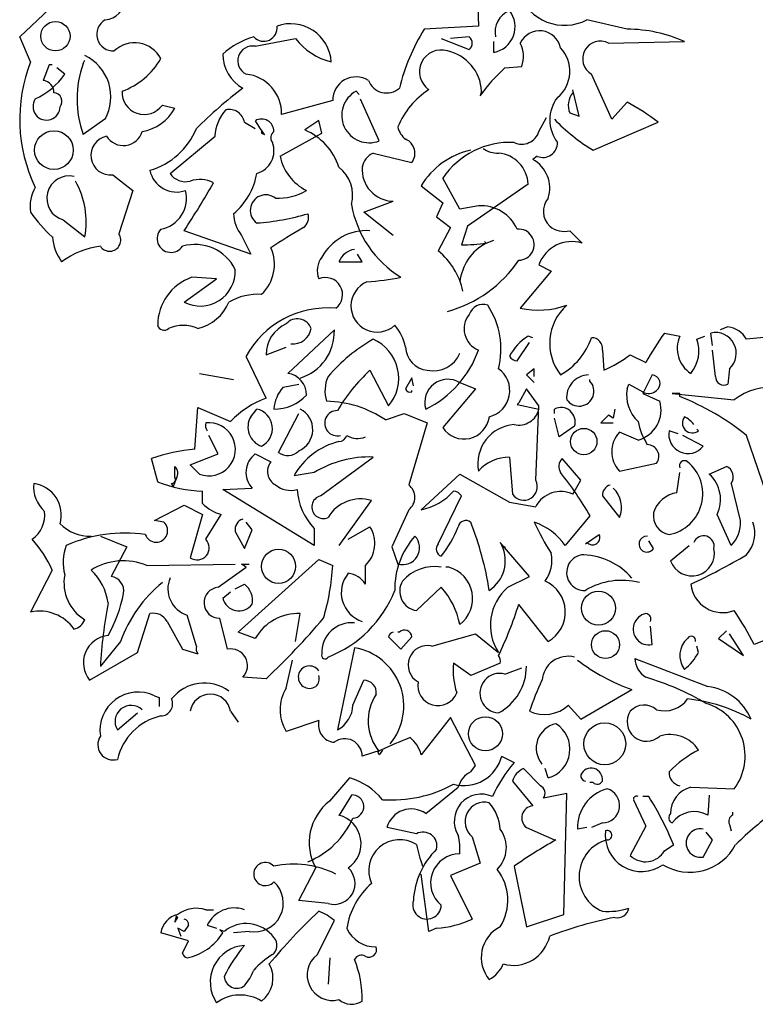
# Model space of a CAD drawing. Header units: millimetres. Extents: x -129.2 to -76.8, y 2488.8 to 2511.1.
# Tile 10 of 16: x -105.5 to -104, y 2498.8 to 2500.7. Entities that reach past the tile are written whole.
import ezdxf

# ---------------------------------------------------------------- set-up
doc = ezdxf.new("R2010")
doc.units = ezdxf.units.MM

# ---------------------------------------------------------------- blocks, each defined once
blk = doc.blocks.new('AR-ALZ-1')
for p, q in [((-1.1596, 4.1065), (-1.1565, 4.0149)), ((-2.0611, 3.9935), (-2.003, 4.0485)), ((-0.8631, 4.0088), (-0.9426, 4.0271)), ((-1.1565, 4.0149), (-1.2635, 4.0088)), ((-2.0397, 3.9446), (-2.0611, 3.9935)), ((-1.5966, 3.9751), (-1.5171, 3.9904)), ((-1.2298, 3.9904), (-1.1748, 3.969)), ((-1.1748, 3.9935), (-1.2115, 3.9904)), ((-1.1259, 3.9629), (-1.1259, 3.9843)), ((-0.8998, 3.9812), (-0.7501, 3.9843)), ((-1.9358, 3.9415), (-1.9327, 3.9476)), ((-2.003, 3.9385), (-2.0152, 3.9079)), ((-1.9969, 3.9385), (-2.003, 3.9385)), ((-1.9724, 3.9201), (-1.9877, 3.9324)), ((-1.1045, 3.9324), (-1.0709, 3.9354)), ((-0.8937, 3.8315), (-0.9334, 3.9201)), ((-1.3918, 3.8804), (-1.3979, 3.8865)), ((-1.1504, 3.8865), (-1.1534, 3.8773)), ((-0.9579, 3.8376), (-0.9701, 3.8896)), ((-1.4438, 3.8682), (-1.5446, 3.8407)), ((-1.3521, 3.7887), (-1.3888, 3.8712)), ((-0.8631, 3.8651), (-0.8937, 3.8315)), ((-1.7799, 3.859), (-1.7555, 3.8529)), ((-0.9762, 3.8437), (-0.9579, 3.8376)), ((-1.893, 3.8315), (-1.9358, 3.8009)), ((-1.6179, 3.8254), (-1.5966, 3.8132)), ((-1.4713, 3.8285), (-1.4988, 3.8101)), ((-1.4652, 3.804), (-1.4713, 3.8285)), ((-1.0373, 3.8071), (-1.022, 3.8346)), ((-0.9304, 3.7704), (-0.802, 3.8254)), ((-1.5843, 3.8101), (-1.5843, 3.804)), ((-1.7646, 3.7245), (-1.676, 3.7979)), ((-1.5843, 3.804), (-1.5782, 3.8009)), ((-1.5477, 3.7582), (-1.4652, 3.804)), ((-1.3643, 3.7643), (-1.2879, 3.7459)), ((-1.0404, 3.7582), (-1.0495, 3.7521)), ((-1.8777, 3.7215), (-1.838, 3.6909)), ((-1.1932, 3.6543), (-1.2268, 3.7154)), ((-1.838, 3.6909), (-1.8655, 3.6054)), ((-1.2696, 3.7001), (-1.2268, 3.6665)), ((-1.0587, 3.7032), (-1.1779, 3.6206)), ((-1.3826, 3.6482), (-1.3246, 3.6695)), ((-1.2268, 3.6665), (-1.239, 3.639)), ((-1.1565, 3.6604), (-1.1932, 3.6543)), ((-1.9755, 3.6329), (-1.9327, 3.5993)), ((-1.3246, 3.6023), (-1.3826, 3.6482)), ((-1.239, 3.639), (-1.2115, 3.6176)), ((-1.6057, 3.5656), (-1.7371, 3.6115)), ((-1.2115, 3.6176), (-1.236, 3.5718)), ((-1.1779, 3.6206), (-1.1901, 3.584)), ((-0.9762, 3.6115), (-0.9517, 3.587)), ((-1.6241, 3.6023), (-1.6057, 3.5656)), ((-1.1412, 3.587), (-1.1259, 3.5931)), ((-1.1443, 3.5901), (-1.1412, 3.587)), ((-1.3857, 3.5504), (-1.3949, 3.5656)), ((-1.4315, 3.5504), (-1.3857, 3.5504)), ((-1.0373, 3.5442), (-1.0129, 3.532)), ((-1.7371, 3.4709), (-1.673, 3.5167)), ((-1.673, 3.5167), (-1.7219, 3.5198)), ((-1.0129, 3.532), (-1.074, 3.4587)), ((-0.6645, 3.422), (-0.6798, 3.4159)), ((-1.4407, 3.4159), (-1.5324, 3.3303)), ((-1.0495, 3.4006), (-1.0587, 3.4037)), ((-0.7898, 3.4098), (-0.7592, 3.4037)), ((-0.7256, 3.3976), (-0.7103, 3.4037)), ((-0.695, 3.3853), (-0.6981, 3.4098)), ((-0.5331, 3.4067), (-0.6278, 3.3976)), ((-1.5752, 3.367), (-1.5354, 3.3823)), ((-1.0801, 3.3548), (-1.0557, 3.3914)), ((-1.5752, 3.2814), (-1.6149, 3.3639)), ((-0.912, 3.3762), (-0.909, 3.3364)), ((-0.857, 3.367), (-0.8265, 3.3517)), ((-0.6889, 3.3242), (-0.695, 3.3762)), ((-1.0465, 3.3395), (-1.0618, 3.3273)), ((-1.0465, 3.3242), (-1.0465, 3.3395)), ((-0.6614, 3.3395), (-0.6645, 3.3089)), ((-1.7066, 3.3303), (-1.6393, 3.3181)), ((-1.3704, 3.3364), (-1.3337, 3.2662)), ((-1.2879, 3.3212), (-1.3001, 3.2998)), ((-1.2848, 3.3059), (-1.2879, 3.3212)), ((-1.0618, 3.3273), (-1.0465, 3.312)), ((-0.8142, 3.3273), (-0.8326, 3.2906)), ((-1.5415, 3.3028), (-1.511, 3.3089)), ((-1.1932, 3.312), (-1.1626, 3.2998)), ((-0.9365, 3.3151), (-0.9365, 3.3181)), ((-0.8631, 3.2998), (-0.8601, 3.3089)), ((-0.8601, 3.3089), (-0.8326, 3.2937)), ((-1.2879, 3.2937), (-1.2879, 3.2967)), ((-1.1626, 3.2998), (-1.2268, 3.2234)), ((-1.0618, 3.2998), (-1.077, 3.2723)), ((-1.0373, 3.2662), (-1.0618, 3.2998)), ((-0.8326, 3.2906), (-0.799, 3.2753)), ((-0.7745, 3.2906), (-0.6523, 3.2784)), ((-0.7592, 3.2906), (-0.7745, 3.2906)), ((-0.7592, 3.2845), (-0.7592, 3.2906)), ((-1.7157, 3.1806), (-1.7096, 3.2631)), ((-1.7096, 3.2631), (-1.6455, 3.2356)), ((-1.077, 3.2723), (-1.0801, 3.2692)), ((-1.0801, 3.2692), (-1.0373, 3.26)), ((-1.0434, 3.1195), (-1.0373, 3.2662)), ((-1.6057, 3.2448), (-1.5935, 3.26)), ((-1.5507, 3.1745), (-1.511, 3.2509)), ((-1.3399, 3.2387), (-1.3032, 3.2509)), ((-1.3032, 3.2509), (-1.2573, 3.2325)), ((-1.0068, 3.2509), (-1.0068, 3.26)), ((-0.9976, 3.205), (-1.0068, 3.2417)), ((-0.8998, 3.2478), (-0.9151, 3.2325)), ((-0.8906, 3.2417), (-0.8998, 3.2478)), ((-0.8876, 3.26), (-0.8906, 3.2417)), ((-1.2573, 3.2325), (-1.294, 3.1103)), ((-0.967, 3.2264), (-0.9976, 3.205)), ((-0.9151, 3.2325), (-0.8906, 3.2325)), ((-1.6699, 3.1714), (-1.6882, 3.2081)), ((-0.8417, 3.1989), (-0.8784, 3.2142)), ((-0.7623, 3.2111), (-0.7806, 3.2173)), ((-0.7134, 3.1867), (-0.7531, 3.2081)), ((-0.7226, 3.2173), (-0.7256, 3.2203)), ((-0.582, 3.0736), (-0.6278, 3.2081)), ((-1.7249, 3.15), (-1.6699, 3.1714)), ((-1.5966, 3.1714), (-1.566, 3.1561)), ((-1.4682, 3.0889), (-1.3643, 3.1653)), ((-1.0954, 3.1653), (-1.0893, 3.092)), ((-1.7891, 3.1164), (-1.8013, 3.1623)), ((-1.7555, 3.1256), (-1.7555, 3.147)), ((-1.7066, 3.1317), (-1.7249, 3.15)), ((-0.9548, 3.1195), (-0.9915, 3.1623)), ((-0.8784, 3.1378), (-0.8051, 3.1531)), ((-0.7012, 3.1317), (-0.6675, 3.147)), ((-1.4804, 3.1347), (-1.5202, 3.1286)), ((-1.2696, 3.0614), (-1.1932, 3.1317)), ((-1.1932, 3.1317), (-1.0954, 3.0767)), ((-0.7653, 3.095), (-0.7592, 3.1347)), ((-1.7585, 3.1072), (-1.7616, 3.1134)), ((-1.7524, 3.1225), (-1.7585, 3.1072)), ((-0.9701, 3.092), (-0.9548, 3.1195)), ((-0.6584, 3.1134), (-0.64, 3.04)), ((-1.7005, 3.0736), (-1.7005, 3.0981)), ((-1.6607, 3.1011), (-1.6027, 3.1042)), ((-1.4804, 2.9911), (-1.6607, 3.1011)), ((-1.236, 2.9942), (-1.1901, 3.0889)), ((-0.912, 3.0889), (-0.8784, 3.0461)), ((-1.7952, 3.04), (-1.7371, 3.0706)), ((-1.7371, 3.0706), (-1.7005, 3.0522)), ((-1.4315, 2.9911), (-1.3674, 3.0797)), ((-1.0954, 3.0767), (-1.0434, 3.0675)), ((-1.7005, 3.0522), (-1.7249, 2.9667)), ((-1.6943, 3.0033), (-1.6638, 3.0522)), ((-1.294, 3.0614), (-1.3276, 2.9881)), ((-0.9365, 3.0492), (-0.9854, 2.9911)), ((-0.6584, 2.9911), (-0.6859, 3.0522)), ((-1.7769, 3.037), (-1.7952, 3.04)), ((-1.6027, 3.0217), (-1.6149, 3.037)), ((-1.9022, 3.0095), (-1.8502, 2.9881)), ((-1.6363, 3.0186), (-1.6179, 2.985)), ((-1.6179, 2.985), (-1.6027, 3.0217)), ((-1.4804, 3.0247), (-1.4804, 2.9911)), ((-1.4132, 3.0033), (-1.3704, 3.0278)), ((-0.9456, 2.9942), (-0.9181, 3.0125)), ((-1.0557, 2.93), (-1.1137, 2.9972)), ((-1.1107, 2.9911), (-1.1045, 2.9881)), ((-0.9426, 2.9972), (-0.9456, 2.9942)), ((-0.8112, 2.985), (-0.8203, 3.0003)), ((-0.7776, 2.9606), (-0.7409, 2.9911)), ((-1.8502, 2.9881), (-1.8808, 2.93)), ((-1.3276, 2.9881), (-1.3154, 2.9544)), ((-1.1045, 2.9881), (-1.1045, 2.985)), ((-1.8105, 2.9514), (-1.6363, 2.9544)), ((-1.6302, 2.82), (-1.4713, 2.9636)), ((-1.6241, 2.9544), (-1.6088, 2.9544)), ((-1.6149, 2.9483), (-1.6241, 2.9544)), ((-1.4713, 2.9636), (-1.4438, 2.9514)), ((-1.3796, 2.9514), (-1.3796, 2.9147)), ((-1.9969, 2.9422), (-2.0397, 2.8597)), ((-1.6699, 2.9086), (-1.6149, 2.9483)), ((-1.2146, 2.9483), (-1.2207, 2.9483)), ((-1.6363, 2.9056), (-1.6179, 2.9147)), ((-1.0984, 2.9086), (-1.0557, 2.93)), ((-1.6607, 2.8872), (-1.6455, 2.8994)), ((-1.2787, 2.8628), (-1.2298, 2.9086)), ((-1.019, 2.8017), (-1.077, 2.875)), ((-1.8288, 2.7803), (-1.8044, 2.8567)), ((-1.7127, 2.7925), (-1.731, 2.8536)), ((-1.5171, 2.8017), (-1.5079, 2.8567)), ((-1.7707, 2.8414), (-1.7402, 2.7864)), ((-1.6516, 2.7864), (-1.6668, 2.8475)), ((-1.5966, 2.8078), (-1.6302, 2.82)), ((-1.3124, 2.82), (-1.3154, 2.82)), ((-1.2482, 2.7925), (-1.1626, 2.8169)), ((-1.1626, 2.8169), (-1.1168, 2.7803)), ((-0.8142, 2.7955), (-0.8173, 2.8322)), ((-0.6675, 2.823), (-0.6828, 2.8078)), ((-0.6339, 2.7741), (-0.6614, 2.8169)), ((-0.5514, 2.82), (-0.6125, 2.7955)), ((-1.8624, 2.8017), (-1.9022, 2.7528)), ((-1.3337, 2.8108), (-1.3093, 2.7864)), ((-1.3093, 2.7864), (-1.2879, 2.8108)), ((-0.6828, 2.8078), (-0.6339, 2.7741)), ((-1.9235, 2.7253), (-1.8288, 2.7803)), ((-1.7402, 2.7864), (-1.7096, 2.7772)), ((-1.401, 2.7894), (-1.4346, 2.6275)), ((-0.7226, 2.7803), (-0.7256, 2.7925)), ((-1.5354, 2.71), (-1.5232, 2.765)), ((-1.1718, 2.7344), (-1.2054, 2.7589)), ((-1.1137, 2.7589), (-1.1718, 2.7344)), ((-0.8478, 2.768), (-0.7042, 2.713)), ((-1.1045, 2.7375), (-1.0709, 2.7497)), ((-1.5752, 2.7283), (-1.621, 2.7314)), ((-1.404, 2.6764), (-1.3826, 2.7253)), ((-0.9548, 2.6489), (-0.854, 2.7069)), ((-1.7952, 2.6947), (-1.786, 2.6916)), ((-1.786, 2.6916), (-1.786, 2.6733)), ((-1.8685, 2.6275), (-1.8288, 2.6611)), ((-1.6455, 2.6641), (-1.6302, 2.6427)), ((-0.9793, 2.6764), (-0.9548, 2.6489)), ((-1.4713, 2.6458), (-1.5354, 2.6244)), ((-1.2115, 2.6519), (-1.2696, 2.5786)), ((-1.1626, 2.5572), (-1.2115, 2.6519)), ((-1.349, 2.5877), (-1.3857, 2.5755)), ((-1.3521, 2.5786), (-1.3551, 2.5847)), ((-1.346, 2.5877), (-1.3521, 2.5786)), ((-1.1107, 2.5755), (-1.0862, 2.5633)), ((-1.1718, 2.5449), (-1.1626, 2.5572)), ((-1.0343, 2.5174), (-1.0679, 2.5511)), ((-1.019, 2.5327), (-1.0251, 2.5511)), ((-1.4499, 2.4869), (-1.4101, 2.5327)), ((-1.0893, 2.5266), (-1.0495, 2.4777)), ((-0.9304, 2.5236), (-0.9365, 2.5236)), ((-1.2604, 2.4624), (-1.1962, 2.5144)), ((-0.7378, 2.5144), (-0.6523, 2.5113)), ((-1.4071, 2.4991), (-1.4315, 2.4594)), ((-0.9823, 2.5022), (-1.0281, 2.493)), ((-0.9884, 2.2638), (-0.9823, 2.5022)), ((-0.8509, 2.4899), (-0.8265, 2.438)), ((-0.8203, 2.4961), (-0.8326, 2.4961)), ((-0.7012, 2.4991), (-0.7042, 2.4594)), ((-0.6553, 2.4655), (-0.6553, 2.4594)), ((-1.2787, 2.4227), (-1.3368, 2.4349)), ((-1.0618, 2.4349), (-1.0068, 2.4105)), ((-0.9426, 2.4349), (-0.9609, 2.4319)), ((-0.912, 2.4441), (-0.9334, 2.4349)), ((-0.8265, 2.438), (-0.857, 2.3799)), ((-0.6614, 2.441), (-0.6584, 2.4288)), ((-1.1687, 2.4166), (-1.1534, 2.3646)), ((-1.0068, 2.4105), (-1.0037, 2.4105)), ((-0.7134, 2.3769), (-0.695, 2.4105)), ((-0.695, 2.4105), (-0.7073, 2.4258)), ((-0.7898, 2.3891), (-0.7714, 2.4013)), ((-1.511, 2.2913), (-1.4774, 2.3555)), ((-1.1534, 2.3646), (-1.2115, 2.3402)), ((-1.0862, 2.3585), (-1.0618, 2.2394)), ((-1.2543, 2.2302), (-1.2696, 2.3433)), ((-1.2115, 2.3402), (-1.1687, 2.2546)), ((-1.4529, 2.2852), (-1.511, 2.2913)), ((-1.6943, 2.273), (-1.6791, 2.273)), ((-1.7524, 2.2607), (-1.7555, 2.2485)), ((-1.7555, 2.2485), (-1.7494, 2.2577)), ((-1.7494, 2.2577), (-1.7524, 2.2607)), ((-1.0618, 2.2394), (-0.9884, 2.2638)), ((-1.7494, 2.2363), (-1.7432, 2.221)), ((-1.7371, 2.2302), (-1.7494, 2.2363)), ((-1.728, 2.2424), (-1.7371, 2.2302)), ((-1.6913, 2.2424), (-1.673, 2.2363)), ((-1.6668, 2.2332), (-1.6607, 2.2271)), ((-1.6577, 2.2302), (-1.6668, 2.2332)), ((-1.4743, 2.1843), (-1.4407, 2.2516)), ((-1.239, 2.2363), (-1.2543, 2.2302)), ((-1.728, 2.2119), (-1.783, 2.2271)), ((-1.6088, 2.2302), (-1.6393, 2.2271)), ((-1.7402, 2.1874), (-1.728, 2.2119)), ((-1.4499, 2.1782), (-1.4529, 2.1263))]:
    blk.add_line(p, q)
for centre, radius in [((-1.9908, 3.995), 0.029), ((-1.9938, 3.7704), 0.0382), ((-0.9487, 3.1959), 0.026), ((-1.5507, 2.9499), 0.0336), ((-0.9197, 2.8674), 0.0336), ((-0.9059, 2.7955), 0.0275), ((-1.1427, 2.6198), 0.0336), ((-0.9074, 2.6), 0.0413)]:
    blk.add_circle(centre, radius)
for centre, radius, start, end in [((-1.8963, 4.07), 0.0431, 274.4751, 81.434), ((-0.9867, 4.113), 0.0965, 200.5816, 297.169), ((-1.1358, 4.0135), 0.0515, 281.077, 38.2767), ((-1.0767, 4.0023), 0.0471, 113.4441, 190.7613), ((-1.8765, 3.9987), 0.0328, 120.107, 273.2915), ((-1.5267, 3.9395), 0.0801, 3.6446, 109.7341), ((-1.5801, 4.0115), 0.0266, 222.7617, 7.272), ((-0.9298, 3.7999), 0.3936, 147.9558, 166.3769), ((-1.0358, 3.9636), 0.0421, 11.5712, 155.2649), ((-0.8621, 3.7399), 0.2688, 65.3745, 90.2246), ((-1.8346, 3.9237), 0.0583, 27.647, 133.4283), ((-1.5585, 3.8463), 0.1528, 105.6208, 132.0008), ((-1.4178, 4.0659), 0.1248, 217.2361, 256.5412), ((-1.184, 3.9812), 0.0153, 306.8699, 53.1301), ((-1.1287, 3.9546), 0.0609, 341.6488, 25.9793), ((-0.9161, 3.9504), 0.0349, 62.0915, 240.2869), ((-1.5848, 3.9593), 0.0759, 179.6162, 241.5423), ((-1.6018, 3.9463), 0.0293, 79.5925, 243.5376), ((-1.23, 3.9249), 0.0429, 73.1712, 235.5468), ((-1.2359, 3.8823), 0.0856, 2.7983, 77.6745), ((-1.0432, 3.926), 0.067, 309.422, 43.4253), ((-1.7535, 3.8312), 0.3078, 158.3975, 205.8447), ((-1.7398, 3.8712), 0.2082, 160.2693, 199.7307), ((-1.9717, 3.8755), 0.0902, 330.8027, 64.3822), ((-1.9092, 4.0235), 0.1457, 290.0129, 330.0476), ((-0.8814, 3.6848), 0.3333, 132.0275, 144.7054), ((-2.0919, 4.0031), 0.1455, 294.9771, 325.2247), ((-2.0182, 3.8837), 0.0244, 359.3673, 83.0046), ((-1.6229, 3.8423), 0.0783, 358.8349, 84.1581), ((-1.3978, 3.8688), 0.046, 58.1256, 180.8262), ((-1.3376, 3.9214), 0.0383, 200.6051, 311.3224), ((-1.9946, 3.8667), 0.0168, 320.5281, 87.3968), ((-1.8156, 3.8844), 0.0438, 177.2529, 324.5601), ((-1.0662, 3.1599), 0.9191, 127.1302, 134.6986), ((-1.372, 3.839), 0.0541, 118.6307, 291.599), ((-1.1652, 3.7532), 0.163, 123.1609, 157.2279), ((-0.9422, 3.8588), 0.0372, 138.5944, 203.9133), ((-2.0083, 3.8563), 0.0267, 146.0586, 359.2333), ((-0.9441, 3.83), 0.0718, 141.9123, 218.0877), ((-1.1147, 3.4112), 0.519, 52.9492, 61.0031), ((-1.8358, 3.8976), 0.092, 280.1463, 330.9291), ((-1.5919, 3.7936), 0.0843, 138.1439, 177.0958), ((-1.648, 3.8201), 0.0305, 9.979, 102.6408), ((-1.5843, 3.8073), 0.0244, 359.4885, 119.9987), ((-1.4544, 3.9033), 0.1607, 207.7853, 219.5949), ((-0.7459, 4.0793), 0.3598, 223.5259, 239.1545), ((-1.8568, 3.8182), 0.0388, 211.5774, 343.2855), ((-1.8441, 3.867), 0.1421, 286.2599, 337.7145), ((-1.5517, 3.795), 0.0146, 124.1438, 219.596), ((-1.5464, 3.699), 0.1209, 18.2063, 66.8146), ((-1.2746, 3.8247), 0.0417, 191.7812, 232.2296), ((-1.0709, 3.8173), 0.0351, 244.2311, 343.0277), ((-1.8821, 3.76), 0.0387, 101.71, 276.4706), ((-1.6057, 3.7689), 0.046, 285.4226, 21.4473), ((-1.3118, 3.7641), 0.0301, 322.8072, 67.0556), ((-1.0938, 3.6252), 0.1606, 87.2748, 145.8553), ((-1.0294, 3.7848), 0.0288, 247.6009, 1.7894), ((-1.1379, 3.6201), 0.154, 102.6957, 148.7177), ((-1.1172, 3.8185), 0.0542, 236.1989, 270.4026), ((-1.4526, 3.778), 0.0971, 191.7593, 243.6292), ((-1.3507, 3.7316), 0.0353, 112.5877, 171.6623), ((-1.1216, 3.7015), 0.063, 1.5052, 85.5572), ((-1.0801, 3.6955), 0.0643, 341.9963, 61.6065), ((-1.752, 3.7413), 0.0535, 191.4799, 289.5683), ((-1.4743, 3.6818), 0.0697, 344.746, 52.1239), ((-1.3233, 3.7321), 0.0626, 175.7257, 268.8217), ((-1.9637, 3.6754), 0.0441, 77.3753, 254.5522), ((-2.0977, 3.6283), 0.1676, 350.0237, 28.9009), ((-1.7341, 3.7447), 0.0366, 213.4264, 284.4986), ((-1.7057, 3.6515), 0.0609, 64.0207, 108.3512), ((-1.7247, 3.7473), 0.1331, 309.8671, 350.1697), ((-1.9699, 3.6604), 0.0708, 148.8259, 189.9348), ((-1.7943, 3.6756), 0.0621, 280.5144, 14.2471), ((-2.9034, 4.3915), 1.4031, 326.2264, 330.765), ((-1.5528, 3.7892), 0.1137, 267.9462, 300.1263), ((-1.5759, 3.6517), 0.0306, 51.4462, 234.814), ((-0.9882, 3.6498), 0.0402, 139.9157, 226.444), ((-1.1986, 3.7003), 0.2117, 190.0184, 238.4796), ((-1.1506, 3.5837), 0.0769, 23.6429, 94.4296), ((-1.8227, 3.7948), 0.2619, 214.0611, 228.3107), ((-1.5622, 3.6485), 0.0772, 182.5519, 216.7557), ((-1.6287, 4.1067), 0.4812, 274.1908, 286.4189), ((-1.5156, 3.6375), 0.0242, 304.6957, 18.4344), ((-1.7629, 3.5961), 0.0273, 137.4956, 326.1899), ((-0.7789, 2.3782), 1.4348, 120.2523, 123.2666), ((-1.3769, 3.5109), 0.1008, 86.3349, 151.1447), ((-1.0771, 3.584), 0.0306, 270.1361, 95.5887), ((-0.9869, 3.6558), 0.0456, 230.4419, 283.5689), ((-1.9008, 3.6074), 0.0964, 184.8485, 216.2636), ((-1.8838, 3.5931), 0.022, 213.6901, 33.6901), ((-1.8802, 3.4154), 0.167, 97.5376, 126.0652), ((-1.7155, 3.4961), 0.0883, 26.1819, 106.2062), ((-1.639, 3.5448), 0.0802, 313.024, 24.3561), ((-1.3936, 3.5343), 0.0412, 100.2683, 157.0513), ((-1.3256, 3.4618), 0.1419, 12.4102, 50.8048), ((-1.0949, 3.4996), 0.0989, 117.9489, 173.6197), ((-1.1825, 3.8545), 0.2706, 268.3833, 278.7694), ((-0.9722, 3.5209), 0.0692, 72.8513, 160.2788), ((-1.4312, 3.5328), 0.0432, 141.8525, 201.8873), ((-1.2831, 3.6922), 0.2485, 285.2804, 326.0303), ((-1.705, 3.5318), 0.0688, 242.2161, 2.7263), ((-1.6893, 3.4255), 0.0998, 109.0333, 180.2418), ((-1.4583, 3.4855), 0.0338, 307.6284, 112.5087), ((-1.4128, 4.028), 0.5186, 274.0142, 281.5162), ((-1.3563, 3.4632), 0.0516, 113.0467, 312.4237), ((-1.5908, 3.3709), 0.1154, 86.7868, 119.9982), ((-1.7292, 3.5039), 0.0871, 282.9579, 337.7712), ((-1.4543, 3.2767), 0.1827, 84.7586, 151.4889), ((-1.1473, 3.4373), 0.029, 71.5664, 161.5637), ((-1.2701, 3.3778), 0.158, 345.9735, 33.4041), ((-1.039, 3.6251), 0.1701, 258.1443, 289.4839), ((-0.9152, 3.3895), 0.1008, 131.7106, 218.1302), ((-1.5137, 3.4089), 0.029, 20.3452, 138.4155), ((-1.1395, 3.4181), 0.0453, 141.2965, 247.9452), ((-1.7766, 3.4284), 0.013, 195.0195, 313.0897), ((-1.7387, 3.3532), 0.0718, 66.1625, 113.8375), ((-1.5078, 3.3667), 0.0674, 114.2201, 179.7322), ((-1.5223, 3.4243), 0.0361, 263.6111, 351.5261), ((-1.4025, 3.3578), 0.1053, 13.432, 39.6981), ((-0.6706, 3.3731), 0.0493, 29.7465, 82.8734), ((-1.537, 3.413), 0.0964, 287.5684, 1.7067), ((-1.1959, 3.1039), 0.3385, 119.8288, 139.3926), ((-1.398, 3.3205), 0.0842, 319.8122, 66.3716), ((-1.0035, 3.316), 0.1036, 122.1668, 152.4144), ((-1.0623, 3.4459), 0.1366, 299.745, 340.6439), ((-0.9331, 3.3793), 0.0213, 351.423, 90.9488), ((-0.1983, 2.9956), 0.7221, 144.9989, 150.4498), ((-0.7055, 3.3796), 0.0589, 155.8349, 236.6855), ((-0.7908, 3.3747), 0.0691, 320.0582, 19.3322), ((-0.6888, 3.3699), 0.0409, 311.9506, 103.1551), ((-1.2529, 3.3835), 0.0472, 181.4324, 264.6177), ((-1.3482, 3.4432), 0.2031, 295.6192, 340.7405), ((-1.2454, 3.3918), 0.0566, 257.8409, 337.4511), ((-1.0786, 3.3746), 0.0199, 212.4728, 265.5997), ((-1.0307, 3.6029), 0.2929, 294.5608, 306.3703), ((-1.1478, 3.2964), 0.0531, 283.7877, 54.3042), ((-1.5381, 3.2883), 0.0424, 358.9689, 82.2337), ((-1.3913, 3.2958), 0.0679, 155.2638, 197.5836), ((-1.1203, 3.0688), 0.3664, 133.0598, 149.0851), ((-0.9383, 3.283), 0.0443, 91.5994, 186.0288), ((-0.8153, 3.3103), 0.017, 306.9246, 86.4739), ((-0.6721, 3.3239), 0.0168, 178.9595, 297.0297), ((-1.4908, 3.2558), 0.0692, 137.1488, 176.454), ((-1.217, 3.2733), 0.0454, 58.4152, 196.9733), ((-0.9581, 3.2951), 0.0294, 214.6157, 42.7039), ((-0.5782, 3.1798), 0.1233, 42.4966, 126.9233), ((-1.5088, 3.1029), 0.1905, 110.3874, 135.8353), ((-1.5577, 3.3436), 0.0836, 268.5121, 317.8851), ((-1.291, 3.3028), 0.00966, 198.4363, 288.4336), ((-0.7944, 3.287), 0.0699, 169.51, 227.3599), ((-0.8209, 3.3142), 0.0236, 240.5031, 312.1773), ((-0.9396, 2.823), 0.4955, 51.0034, 68.6496), ((-1.4603, 3.0594), 0.216, 56.1016, 88.8472), ((-0.9938, 3.235), 0.0281, 342.1739, 117.3533), ((-0.8576, 3.258), 0.0612, 285.0736, 16.4287), ((-1.5708, 3.2246), 0.0403, 150.031, 250.4187), ((-1.6022, 3.2217), 0.0393, 297.0638, 77.1862), ((-1.529, 3.2195), 0.0457, 293.2254, 62.5324), ((-1.4348, 3.2321), 0.0249, 89.4296, 284.8204), ((-1.1849, 3.2512), 0.0503, 213.634, 352.6341), ((-1.0766, 3.2686), 0.0402, 256.2209, 347.7898), ((-0.7348, 3.2325), 0.0196, 141.3407, 308.6593), ((-0.7791, 3.1913), 0.0609, 38.8851, 61.5038), ((-1.6882, 3.1806), 0.0523, 249.4175, 96.76), ((-1.6775, 3.228), 0.0174, 164.7465, 217.8734), ((-1.0801, 3.152), 0.0777, 94.4822, 190.5654), ((-0.7103, 3.2616), 0.134, 191.1834, 212.4195), ((-1.4318, 3.2118), 0.0159, 270.7862, 346.5334), ((-1.395, 3.2412), 0.0393, 237.34, 293.1327), ((-0.8384, 3.176), 0.0553, 136.3435, 223.6565), ((-0.7432, 3.2102), 0.038, 169.3558, 321.7563), ((-1.3974, 3.0589), 0.1412, 103.9874, 150.382), ((-0.8237, 3.1667), 0.0231, 323.9734, 89.1567), ((-1.6917, 2.8597), 0.3218, 94.2805, 109.909), ((-1.57, 3.1351), 0.045, 126.2123, 223.3988), ((-1.5325, 3.1977), 0.0295, 231.8889, 316.9085), ((-1.3718, 2.958), 0.2075, 87.9205, 121.5666), ((-1.0946, 3.0819), 0.0834, 90.546, 137.9095), ((-1.7682, 3.133), 0.0189, 326.5243, 47.7258), ((-1.5419, 3.1371), 0.0307, 141.7371, 240.8827), ((-0.9753, 3.1465), 0.0225, 135.7862, 211.5334), ((-0.796, 3.0929), 0.0819, 280.8454, 50.5092), ((-0.7501, 3.1481), 0.0101, 52.6971, 204.6225), ((-0.6756, 3.1267), 0.0218, 322.125, 68.3852), ((-1.7616, 3.121), 0.00764, 270.0006, 36.8693), ((-1.4921, 2.7347), 0.6385, 29.5147, 38.8047), ((-0.7462, 3.0818), 0.0672, 333.84, 47.9311), ((-1.9697, 3.1065), 0.0642, 173.9016, 228.5994), ((-2.0419, 3.0512), 0.0627, 343.994, 82.363), ((-1.6927, 3.3592), 0.2612, 248.3343, 268.2869), ((-1.5263, 3.1485), 0.0489, 231.3418, 284.4687), ((-1.312, 3.0859), 0.0303, 306.2936, 53.7064), ((-1.0671, 3.107), 0.0268, 214.1437, 27.7838), ((-0.8912, 3.0902), 0.0208, 105.3699, 183.5547), ((-1.3926, 3.109), 0.1217, 183.6897, 223.8092), ((-1.4623, 3.0669), 0.0228, 104.8906, 294.4171), ((-1.2917, 3.1747), 0.1154, 281.0698, 318.4199), ((-1.2069, 3.0782), 0.0199, 32.4728, 85.5997), ((-0.994, 3.0414), 0.056, 64.7468, 152.1231), ((-0.9263, 3.0664), 0.052, 337.1249, 46.6525), ((-0.7569, 3.039), 0.0567, 98.5675, 163.2612), ((-1.6435, 3.1292), 0.0796, 224.2831, 255.204), ((-1.3888, 3.0085), 0.0744, 73.2913, 149.6042), ((-2.0692, 3.0508), 0.0575, 304.5036, 7.5714), ((-0.7737, 3.0497), 0.0378, 171.5441, 259.5313), ((-1.9228, 3.0923), 0.0829, 224.8134, 271.5837), ((-1.7921, 3.0202), 0.0227, 199.6545, 47.7257), ((-1.615, 3.0223), 0.0216, 106.1759, 189.8133), ((-1.1813, 3.025), 0.0152, 51.5209, 169.5912), ((-1.7754, 2.8001), 0.6484, 9.0853, 21.425), ((-0.6323, 3.225), 0.4549, 204.4137, 213.2079), ((-1.0847, 2.9224), 0.1208, 34.6952, 71.565), ((-0.7019, 3.0353), 0.0621, 314.5639, 4.324), ((-0.6735, 3.0147), 0.0621, 317.4568, 20.9746), ((-1.8548, 2.7346), 0.2809, 81.5556, 114.075), ((-1.4212, 2.9951), 0.0604, 313.5981, 32.7163), ((-1.1624, 2.9042), 0.1592, 138.6208, 180.6263), ((-1.3061, 2.9866), 0.0334, 253.8842, 43.2566), ((-1.4453, 3.1332), 0.2705, 322.8066, 337.0562), ((-0.9316, 3.0068), 0.0146, 220.9781, 23.0326), ((-0.8241, 2.9938), 0.0157, 87.3679, 325.7622), ((-0.7124, 2.9892), 0.0209, 348.3376, 157.4569), ((-2.2041, 2.851), 0.2264, 23.7594, 42.2883), ((-1.8797, 2.9573), 0.0959, 159.3386, 194.6359), ((-1.7115, 2.9865), 0.024, 235.9053, 44.4836), ((-1.2247, 2.984), 0.0151, 137.7274, 250.3451), ((-1.1724, 2.9605), 0.0689, 302.7592, 26.3965), ((-1.0809, 2.9621), 0.0694, 323.5099, 11.4325), ((-0.9474, 2.9376), 0.0352, 92.0593, 272.9198), ((-0.955, 2.8389), 0.134, 41.0572, 87.3008), ((-0.7356, 2.9757), 0.0446, 199.8466, 12.0442), ((-1.2782, 4.0717), 1.277, 295.0322, 300.6159), ((-1.8568, 2.8429), 0.118, 66.8673, 122.66), ((-1.9067, 2.9795), 0.4638, 343.4614, 356.5227), ((-1.8883, 2.9176), 0.0856, 169.5714, 238.7197), ((-1.9952, 2.8622), 0.1095, 8.3195, 46.9725), ((-1.3676, 2.898), 0.0594, 140.0708, 252.3076), ((-1.4178, 2.8918), 0.0446, 30.9653, 84.0923), ((-1.2435, 2.8665), 0.083, 80.5086, 139.0892), ((-1.2324, 2.8864), 0.0644, 307.489, 73.9372), ((-1.8853, 2.901), 0.0294, 351.0287, 81.026), ((-1.6134, 2.7121), 0.2646, 128.9886, 160.2218), ((-1.7145, 2.9056), 0.0545, 156.8975, 252.3497), ((-1.6427, 2.8824), 0.0407, 349.5036, 52.5714), ((-1.2733, 2.9009), 0.0385, 148.8119, 261.8804), ((-1.0521, 2.8597), 0.0669, 299.7446, 66.1268), ((-0.8738, 2.7818), 0.1405, 75.5106, 120.7496), ((-0.6748, 2.922), 0.0634, 186.6121, 290.8604), ((-2.1372, 2.9535), 0.2867, 330.8486, 348.5052), ((-1.6669, 2.8781), 0.0306, 95.5608, 270.164), ((-1.5373, 2.9869), 0.2317, 291.3584, 338.6416), ((-1.3452, 2.8051), 0.155, 11.2283, 41.9018), ((-1.0354, 2.8341), 0.0976, 130.2558, 213.484), ((-0.9456, 2.6997), 0.958, 169.2698, 176.8242), ((-1.6288, 2.8947), 0.0327, 193.1288, 323.0939), ((-1.7856, 3.0959), 0.7422, 334.311, 342.6862), ((-2.022, 2.7789), 0.0827, 34.7993, 102.3053), ((-1.7977, 2.8266), 0.0308, 28.6867, 102.4254), ((-1.5125, 2.7601), 0.0967, 87.3187, 150.4545), ((-0.8203, 2.8261), 0.0312, 101.3099, 281.3099), ((-0.827, 2.846), 0.0107, 334.6549, 87.2726), ((-1.1307, 2.5347), 0.5801, 26.7199, 34.4385), ((-1.9628, 2.8578), 0.0329, 285.2565, 335.9461), ((-2.6512, 3.8623), 1.5633, 313.4954, 319.5195), ((-1.4072, 2.7806), 0.058, 83.8399, 183.3657), ((-1.323, 2.8093), 0.0108, 98.1306, 171.8694), ((-1.3023, 2.8096), 0.0145, 5.0042, 133.8837), ((-1.881, 2.7595), 0.0546, 96.1728, 218.8683), ((-0.7145, 2.774), 0.0448, 131.0252, 217.5536), ((-0.7365, 2.8041), 0.00825, 342.5977, 153.7995), ((-1.6959, 2.7879), 0.0174, 164.7465, 217.8734), ((-1.6447, 2.7542), 0.0329, 316.1576, 101.9516), ((-1.459, 2.7741), 0.00683, 153.4349, 333.4349), ((-1.4203, 2.6745), 0.1166, 320.2644, 80.4421), ((-1.2571, 2.7555), 0.0381, 76.3953, 240.8634), ((-0.8203, 2.8322), 0.1107, 309.4013, 332.0199), ((-1.0717, 2.7436), 0.1346, 173.4803, 198.5378), ((-1.1305, 2.7635), 0.0174, 344.7465, 37.8734), ((-0.9796, 2.7209), 0.0517, 75.8914, 175.1839), ((-0.7229, 3.0759), 0.3915, 232.5631, 250.4456), ((-0.8041, 2.769), 0.0437, 181.202, 239.3109), ((-1.4897, 2.7314), 0.0221, 33.4637, 303.9164), ((-1.1147, 2.6999), 0.0389, 74.8175, 267.0019), ((-1.1657, 2.7528), 0.1039, 298.0732, 359.9993), ((-1.6971, 2.6373), 0.0824, 53.898, 141.4941), ((-1.4904, 2.7283), 0.0201, 310.3657, 17.7435), ((-1.3824, 2.7009), 0.0244, 352.6893, 90.5778), ((-1.2364, 2.7153), 0.0399, 169.9754, 338.7401), ((-0.604, 2.5189), 0.4744, 154.2205, 162.1766), ((-0.9747, 2.2286), 0.5241, 59.3229, 73.5725), ((-1.8276, 2.6266), 0.0754, 64.5608, 188.6533), ((-1.4667, 2.6672), 0.081, 148.1101, 211.8899), ((-0.7182, 2.6052), 0.1087, 23.668, 82.5922), ((-1.7835, 2.6789), 0.0239, 271.22, 23.8376), ((-1.6852, 2.6576), 0.0403, 9.3325, 170.6675), ((-1.2785, 2.6454), 0.0954, 146.6785, 219.5096), ((-0.7898, 2.7215), 0.0565, 254.2987, 324.2814), ((-0.7818, 2.3518), 0.3389, 61.2264, 83.5888), ((-0.7383, 2.5762), 0.1078, 322.9815, 73.2623), ((-1.8414, 2.644), 0.0318, 46.7904, 211.3973), ((-1.4613, 2.6782), 0.0573, 297.7848, 358.2044), ((-1.0264, 2.7264), 0.0688, 244.8543, 313.3262), ((-0.8249, 2.6433), 0.0382, 147.0241, 312.7741), ((-0.8295, 2.6397), 0.0368, 48.3678, 138.3651), ((-1.757, 2.5434), 0.1145, 103.1101, 166.8899), ((-1.4375, 2.6376), 0.0347, 166.3532, 264.7222), ((-0.9934, 2.5916), 0.0491, 102.1074, 219.7057), ((-1.0351, 2.5896), 0.0591, 285.8325, 57.9073), ((-1.877, 2.5984), 0.0302, 146.2372, 286.2705), ((-1.42, 2.5757), 0.0343, 359.6357, 127.2342), ((-0.996, 1.8306), 0.8354, 110.6727, 114.9946), ((-1.332, 2.5625), 0.0645, 14.4676, 50.4748), ((-0.7791, 2.5506), 0.0677, 33.3318, 107.0705), ((-0.612, 2.3769), 0.238, 117.6708, 135.0979), ((-1.1853, 2.595), 0.0772, 254.9265, 345.3563), ((-0.8493, 2.3653), 0.3087, 140.1132, 154.9444), ((-1.1509, 2.5032), 0.0467, 116.5653, 166.1151), ((-1.0521, 2.5157), 0.0388, 114.0391, 163.589), ((-0.9343, 2.5297), 0.0225, 352.098, 156.0112), ((-0.7539, 2.5437), 0.0268, 177.2742, 258.4757), ((-1.4457, 2.4098), 0.1279, 38.7672, 73.8527), ((-0.9441, 2.5373), 0.0108, 171.8712, 261.8686), ((-0.9224, 2.5322), 0.0118, 227.3381, 331.5865), ((-1.328, 2.7459), 0.2566, 265.9845, 298.5451), ((-1.0417, 2.5026), 0.0166, 324.638, 63.4345), ((-0.8825, 2.4355), 0.0785, 105.0276, 182.656), ((-0.9125, 2.4784), 0.0343, 270.8186, 73.6511), ((-0.7248, 2.4633), 0.0528, 104.2868, 180.9025), ((-1.3875, 2.4052), 0.1028, 127.3933, 208.9637), ((-1.4056, 2.4762), 0.023, 273.8141, 93.8141), ((-1.1511, 2.4477), 0.0531, 65.3906, 211.9138), ((-1.1444, 2.4465), 0.0385, 76.0139, 230.856), ((-0.8448, 2.4907), 0.00616, 60.2557, 187.1244), ((-1.3922, 2.1409), 0.6731, 22.7575, 31.8416), ((-1.2891, 2.4223), 0.0494, 54.4786, 165.1191), ((-1.1979, 2.4276), 0.0843, 2.9042, 41.8561), ((-1.0471, 2.4539), 0.024, 95.8561, 232.2532), ((-0.7309, 2.4126), 0.0538, 60.3317, 144.1978), ((-0.1677, 1.9129), 0.6858, 125.8846, 134.5881), ((-1.5549, 2.5208), 0.1653, 292.1178, 335.872), ((-1.4457, 2.4033), 0.0578, 304.1502, 75.8657), ((-0.7705, 2.4542), 0.0108, 130.4272, 248.4974), ((-0.6492, 2.4472), 0.0137, 116.5664, 206.5637), ((-1.1611, 2.3956), 0.0597, 313.7247, 37.4779), ((-0.8346, 2.42), 0.0718, 172.9448, 305.5842), ((-0.9027, 2.4199), 0.00945, 269.1575, 109.7671), ((-0.7189, 2.4044), 0.0281, 78.5792, 281.4208), ((-1.3117, 2.35), 0.061, 57.2895, 204.2377), ((-1.2657, 2.3985), 0.0275, 346.5774, 118.2855), ((-1.3231, 2.3906), 0.1301, 356.6344, 12.8929), ((-0.4993, 1.5179), 1.0253, 119.4703, 124.9212), ((-0.8836, 2.3386), 0.0744, 104.9741, 247.5631), ((-1.1324, 2.2828), 0.1527, 134.2897, 176.8224), ((-0.9944, 2.4594), 0.2902, 191.5483, 200.3425), ((-0.8269, 2.4103), 0.0428, 225.3113, 330.2191), ((-0.7397, 2.4489), 0.1022, 238.6774, 332.2451), ((-1.194, 2.3262), 0.0568, 89.1554, 230.8784), ((-1.5768, 2.3433), 0.0228, 42.0752, 317.9248), ((-1.5203, 2.1789), 0.184, 63.3141, 102.4359), ((-1.4412, 2.3249), 0.0414, 253.5345, 47.5137), ((-1.1953, 2.2916), 0.0969, 327.3456, 38.8425), ((-1.5981, 2.286), 0.0568, 259.1443, 47.7256), ((-1.2685, 2.2126), 0.1496, 131.3471, 170.8797), ((-1.258, 2.2827), 0.0282, 162.2409, 358.8344), ((-1.7127, 2.2134), 0.0624, 72.8988, 126.0258), ((-1.6378, 2.2173), 0.0591, 70.3472, 154.8925), ((-0.9013, 2.4029), 0.1334, 265.4005, 288.0192), ((-0.8822, 2.2795), 0.0224, 256.2011, 351.179), ((-1.7394, 2.2209), 0.044, 103.1099, 171.8692), ((-1.7387, 2.2439), 0.0108, 351.8712, 81.8686), ((-0.7408, 1.4845), 1.0726, 132.9218, 140.5496), ((-1.5064, 2.1767), 0.0996, 48.7321, 69.3404), ((-1.2532, 2.4347), 0.1989, 274.1016, 295.1401), ((-0.7439, 1.5119), 0.7595, 100.9041, 110.9866), ((-1.6145, 2.178), 0.0677, 36.1633, 129.5866), ((-1.3591, 2.2625), 0.0629, 204.6145, 270.8342), ((-1.0832, 2.1789), 0.0677, 116.7598, 219.973), ((-1.7525, 2.2841), 0.108, 281.4762, 328.1728), ((-1.5764, 2.2025), 0.0226, 306.4406, 43.1706), ((-1.0876, 2.2366), 0.0733, 254.174, 347.7535), ((-1.6128, 2.1303), 0.0726, 94.0803, 214.0351), ((-1.3879, 2.0097), 0.3003, 140.0046, 153.9476), ((-1.3724, 2.1945), 0.0151, 241.3744, 19.8282), ((-1.7295, 2.1889), 0.0108, 188.1306, 261.8694), ((-1.4718, 2.0377), 0.1727, 121.8625, 137.7486), ((-1.4441, 2.1443), 0.0502, 127.08, 284.4587), ((-1.3872, 2.1675), 0.0157, 60.9467, 150.9441), ((-1.5953, 2.0965), 0.2096, 358.945, 22.038), ((-1.6186, 2.1381), 0.0569, 307.0154, 29.448), ((-1.1652, 2.1902), 0.0624, 298.7832, 337.2424), ((-1.6329, 2.1431), 0.0249, 183.6381, 306.8116), ((-1.6928, 2.1889), 0.0996, 318.7321, 339.3404), ((-1.6264, 2.0264), 0.0785, 57.5953, 126.3545), ((-1.4066, 2.1252), 0.0386, 229.6852, 302.6867)]:
    blk.add_arc(centre, radius, start, end)

msp = doc.modelspace()

# ---------------------------------------------------------------- block references
msp.add_blockref('AR-ALZ-1', (-103.4024, 2496.7173))

doc.saveas('drawing.dxf')
